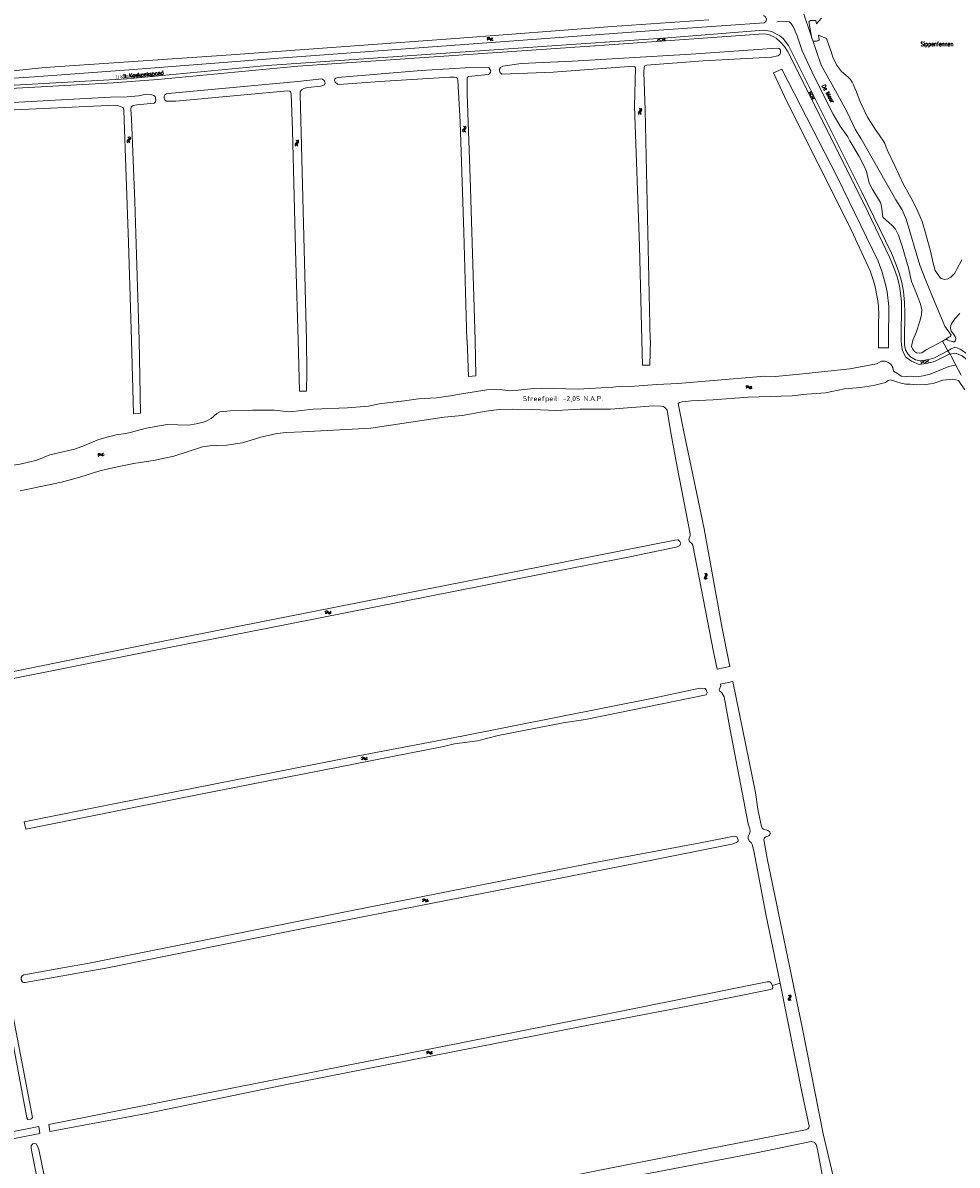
# Model space of a CAD drawing. Header units: metres. Extents: x 189705 to 199106, y 581686 to 588448.
# Tile 35 of 256: x 192396 to 192861, y 582590 to 583158. Entities that reach past the tile are written whole.
import ezdxf
from ezdxf.enums import TextEntityAlignment as Align

# ---------------------------------------------------------------- set-up
doc = ezdxf.new("R2010")
doc.units = ezdxf.units.M
doc.layers.add('B-WA-OG-GBKN-G', color=7, linetype='Continuous', lineweight=18)
doc.layers.add('X-XX-AL-T25', color=7, linetype='Continuous', lineweight=25)
doc.styles.add('NLCS-ISO-M2000-T25', font='NLCS-ISO.ttf', dxfattribs={"height": 5})
doc.styles.add('Style-STANDARD', font='STANDARD.shx')
doc.styles.add('Style-WORKING', font='WORKING.shx')

msp = doc.modelspace()

# ---------------------------------------------------------------- linework, layer by layer
at = {"layer": 'B-WA-OG-GBKN-G'}
for p, q in [((192626.844, 583149.844), (192627.118, 583150.146)), ((192626.905, 583149.351), (192627.181, 583149.651)), ((192627.118, 583150.146), (192627.41, 583150.293)), ((192627.181, 583149.651), (192627.475, 583149.796)), ((192627.41, 583150.293), (192627.742, 583150.224)), ((192627.475, 583149.796), (192627.795, 583149.73)), ((192627.742, 583150.224), (192628.083, 583150.001)), ((192627.795, 583149.73), (192628.145, 583149.508)), ((192628.083, 583150.001), (192628.425, 583149.779)), ((192628.145, 583149.508), (192628.486, 583149.284)), ((192628.425, 583149.779), (192628.747, 583149.709)), ((192628.486, 583149.284), (192628.807, 583149.214)), ((192628.747, 583149.709), (192629.049, 583149.856)), ((192628.807, 583149.214), (192629.11, 583149.363)), ((192629.049, 583149.856), (192629.325, 583150.158)), ((192629.11, 583149.363), (192629.385, 583149.665)), ((192711.325, 583149.659), (192713.455, 583148.63)), ((192713.352, 583150.024), (192711.397, 583148.694)), ((192713.352, 583150.024), (192715.482, 583148.993)), ((192715.41, 583149.958), (192713.455, 583148.63)), ((192788.829, 583121.881), (192786.836, 583123.154)), ((192787.695, 583123.6), (192787.588, 583121.237)), ((192789.579, 583119.963), (192787.588, 583121.237)), ((192788.829, 583121.881), (192788.72, 583119.517)), ((192702.631, 583115.055), (192702.92, 583114.768)), ((192702.92, 583114.768), (192703.054, 583114.468)), ((192703.054, 583114.468), (192702.977, 583114.152)), ((192703.126, 583115.097), (192703.417, 583114.813)), ((192703.417, 583114.813), (192703.553, 583114.515)), ((192703.553, 583114.515), (192703.472, 583114.186)), ((192702.505, 583113.478), (192702.423, 583113.159)), ((192702.423, 583113.159), (192702.561, 583112.851)), ((192702.742, 583113.81), (192702.505, 583113.478)), ((192702.561, 583112.851), (192702.853, 583112.565)), ((192702.977, 583114.152), (192702.742, 583113.81)), ((192703.002, 583113.52), (192702.92, 583113.201)), ((192702.92, 583113.201), (192703.056, 583112.894)), ((192703.237, 583113.854), (192703.002, 583113.52)), ((192703.056, 583112.894), (192703.348, 583112.607)), ((192703.472, 583114.186), (192703.237, 583113.854)), ((192615.165, 583104.578), (192615.084, 583104.259)), ((192615.084, 583104.259), (192615.224, 583103.952)), ((192615.4, 583104.911), (192615.165, 583104.578)), ((192615.224, 583103.952), (192615.516, 583103.667)), ((192615.284, 583106.156), (192615.575, 583105.871)), ((192615.634, 583105.254), (192615.4, 583104.911)), ((192615.575, 583105.871), (192615.71, 583105.571)), ((192615.661, 583104.623), (192615.581, 583104.304)), ((192615.581, 583104.304), (192615.718, 583103.997)), ((192615.71, 583105.571), (192615.634, 583105.254)), ((192615.895, 583104.958), (192615.661, 583104.623)), ((192615.718, 583103.997), (192616.011, 583103.711)), ((192615.779, 583106.2), (192616.072, 583105.917)), ((192616.129, 583105.291), (192615.895, 583104.958)), ((192616.072, 583105.917), (192616.209, 583105.62)), ((192616.209, 583105.62), (192616.129, 583105.291)), ((192448.315, 583099.384), (192448.229, 583099.066)), ((192448.229, 583099.066), (192448.363, 583098.757)), ((192448.556, 583099.713), (192448.315, 583099.384)), ((192448.363, 583098.757), (192448.651, 583098.467)), ((192448.461, 583100.959), (192448.747, 583100.669)), ((192448.795, 583100.052), (192448.556, 583099.713)), ((192448.812, 583099.42), (192448.726, 583099.102)), ((192448.726, 583099.102), (192448.859, 583098.793)), ((192448.747, 583100.669), (192448.877, 583100.367)), ((192448.877, 583100.367), (192448.795, 583100.052)), ((192449.052, 583099.751), (192448.812, 583099.42)), ((192448.859, 583098.793), (192449.147, 583098.502)), ((192448.957, 583100.995), (192449.244, 583100.707)), ((192449.291, 583100.08), (192449.052, 583099.751)), ((192449.244, 583100.707), (192449.376, 583100.407)), ((192449.376, 583100.407), (192449.291, 583100.08)), ((192531.856, 583097.759), (192531.768, 583097.442)), ((192531.768, 583097.442), (192531.9, 583097.132)), ((192532.1, 583098.087), (192531.856, 583097.759)), ((192532.013, 583099.334), (192532.297, 583099.041)), ((192532.341, 583098.424), (192532.1, 583098.087)), ((192532.354, 583097.792), (192532.266, 583097.475)), ((192532.266, 583097.475), (192532.396, 583097.164)), ((192532.297, 583099.041), (192532.425, 583098.739)), ((192532.425, 583098.739), (192532.341, 583098.424)), ((192532.595, 583098.121), (192532.354, 583097.792)), ((192532.509, 583099.366), (192532.795, 583099.076)), ((192532.837, 583098.448), (192532.595, 583098.121)), ((192532.795, 583099.076), (192532.925, 583098.775)), ((192532.925, 583098.775), (192532.837, 583098.448)), ((192531.9, 583097.132), (192532.186, 583096.84)), ((192532.396, 583097.164), (192532.681, 583096.872)), ((192821.472, 583008.881), (192821.478, 583000)), ((192856.381, 583001.393), (192854.069, 583000)), ((192856.381, 583001.393), (192854.069, 583000)), ((192857.122, 583001.84), (192856.381, 583001.393)), ((192857.122, 583001.84), (192856.381, 583001.393)), ((192857.122, 583001.84), (192857.62, 583002.424)), ((192451.007, 582963.315), (192449.929, 583000)), ((192453.814, 583000), (192454.42, 582963.618)), ((192533.583, 582974.617), (192532.893, 583000)), ((192616.844, 583000), (192617.598, 582981.898)), ((192620.886, 583000), (192621.162, 582982.202)), ((192704.112, 582987.474), (192703.695, 583000)), ((192708.039, 583000), (192707.743, 582987.546)), ((192821.478, 583000), (192821.481, 582996.145)), ((192821.481, 582996.145), (192826.448, 582996.241)), ((192826.448, 582996.241), (192826.454, 583000)), ((192832.778, 583000), (192832.779, 582999.783)), ((192854.069, 583000), (192853.299, 582999.536)), ((192854.069, 583000), (192853.299, 582999.536)), ((192853.299, 582999.536), (192855.99, 582994.736)), ((192844.241, 582989.896), (192842.424, 582988.383)), ((192844.241, 582989.896), (192846.461, 582989.075)), ((192846.296, 582990.029), (192844.479, 582988.518)), ((192855.99, 582994.736), (192856.995, 582992.943)), ((192856.995, 582992.943), (192857.502, 582992.038)), ((192857.502, 582992.038), (192859.896, 582987.529)), ((192704.112, 582987.474), (192707.743, 582987.546)), ((192707.805, 582989.044), (192707.743, 582987.546)), ((192828.915, 582984.535), (192830.816, 582983.339)), ((192842.259, 582989.336), (192844.479, 582988.518)), ((192859.896, 582987.529), (192862.613, 582982.621)), ((192617.598, 582981.898), (192621.162, 582982.202)), ((192825.573, 582979.397), (192824.878, 582978.888)), ((192825.573, 582979.397), (192826.268, 582979.906)), ((192827.342, 582980.199), (192826.268, 582979.906)), ((192830.043, 582979.433), (192827.342, 582980.199)), ((192832.745, 582978.667), (192830.043, 582979.433)), ((192830.816, 582983.339), (192832.717, 582982.143)), ((192832.717, 582982.143), (192835.403, 582981.928)), ((192835.009, 582978.026), (192832.745, 582978.667)), ((192835.403, 582981.928), (192837.577, 582982.038)), ((192533.583, 582974.617), (192536.995, 582974.692)), ((192613.077, 582973.08), (192624.771, 582974.884)), ((192697.956, 582976.919), (192711.134, 582977.91)), ((192755.582, 582976.763), (192755.851, 582977.069)), ((192755.651, 582976.271), (192755.922, 582976.576)), ((192755.851, 582977.069), (192756.141, 582977.221)), ((192755.922, 582976.576), (192756.214, 582976.725)), ((192756.141, 582977.221), (192756.474, 582977.157)), ((192756.214, 582976.725), (192756.534, 582976.665)), ((192756.474, 582977.157), (192756.818, 582976.94)), ((192756.534, 582976.665), (192756.888, 582976.448)), ((192756.818, 582976.94), (192757.164, 582976.723)), ((192756.888, 582976.448), (192757.233, 582976.229)), ((192757.164, 582976.723), (192757.487, 582976.659)), ((192757.233, 582976.229), (192757.555, 582976.165)), ((192757.487, 582976.659), (192757.787, 582976.811)), ((192757.555, 582976.165), (192757.855, 582976.319)), ((192757.787, 582976.811), (192758.057, 582977.117)), ((192757.855, 582976.319), (192758.126, 582976.625)), ((192795.087, 582973.789), (192804.497, 582975.785)), ((192837.186, 582978.039), (192835.009, 582978.026)), ((192451.007, 582963.315), (192454.42, 582963.618)), ((192454.42, 582963.618), (192454.313, 582964.304)), ((192540.255, 582965.677), (192528.646, 582964.404)), ((192717.973, 582954.875), (192716.382, 582965.115)), ((192724.596, 582954.404), (192722.259, 582966.056)), ((192449.372, 582954.14), (192457.515, 582956.312)), ((192433.358, 582942.786), (192433.522, 582943.159)), ((192433.522, 582943.159), (192433.752, 582943.392)), ((192433.573, 582942.338), (192433.739, 582942.71)), ((192433.739, 582942.71), (192433.972, 582942.941)), ((192433.752, 582943.392), (192434.088, 582943.432)), ((192433.972, 582942.941), (192434.295, 582942.981)), ((192434.088, 582943.432), (192434.482, 582943.329)), ((192434.295, 582942.981), (192434.698, 582942.882)), ((192434.482, 582943.329), (192434.877, 582943.227)), ((192434.698, 582942.882), (192435.093, 582942.777)), ((192434.877, 582943.227), (192435.205, 582943.264)), ((192435.093, 582942.777), (192435.42, 582942.814)), ((192435.205, 582943.264), (192435.444, 582943.5)), ((192435.42, 582942.814), (192435.659, 582943.052)), ((192435.444, 582943.5), (192435.609, 582943.874)), ((192435.659, 582943.052), (192435.824, 582943.426)), ((192735.115, 582883.976), (192735.446, 582883.738)), ((192735.236, 582882.399), (192735.205, 582882.071)), ((192735.205, 582882.071), (192735.389, 582881.789)), ((192735.419, 582882.763), (192735.236, 582882.399)), ((192735.389, 582881.789), (192735.722, 582881.551)), ((192735.597, 582883.138), (192735.419, 582882.763)), ((192735.446, 582883.738), (192735.625, 582883.463)), ((192735.597, 582884.095), (192735.93, 582883.859)), ((192735.625, 582883.463), (192735.597, 582883.138)), ((192735.72, 582882.518), (192735.689, 582882.19)), ((192735.689, 582882.19), (192735.872, 582881.907)), ((192735.9, 582882.884), (192735.72, 582882.518)), ((192735.872, 582881.907), (192736.204, 582881.67)), ((192736.081, 582883.249), (192735.9, 582882.884)), ((192735.93, 582883.859), (192736.11, 582883.586)), ((192736.11, 582883.586), (192736.081, 582883.249)), ((192546.873, 582864.854), (192546.638, 582864.52)), ((192547.154, 582865.041), (192546.873, 582864.854)), ((192547.277, 582864.557), (192546.996, 582864.373)), ((192547.482, 582865.012), (192547.154, 582865.041)), ((192547.605, 582864.529), (192547.277, 582864.557)), ((192547.848, 582864.832), (192547.482, 582865.012)), ((192548.224, 582864.656), (192547.848, 582864.832)), ((192548.549, 582864.631), (192548.224, 582864.656)), ((192548.823, 582864.812), (192548.549, 582864.631)), ((192549.059, 582865.144), (192548.823, 582864.812)), ((192549.181, 582864.662), (192548.948, 582864.329)), ((192546.996, 582864.373), (192546.76, 582864.039)), ((192547.973, 582864.351), (192547.605, 582864.529)), ((192548.338, 582864.173), (192547.973, 582864.351)), ((192548.676, 582864.146), (192548.338, 582864.173)), ((192548.948, 582864.329), (192548.676, 582864.146)), ((192741.261, 582836.516), (192747.53, 582837.842)), ((192742.856, 582829.048), (192749.043, 582830.322)), ((192564.879, 582792.27), (192564.64, 582791.938)), ((192564.995, 582791.787), (192564.756, 582791.455)), ((192565.162, 582792.453), (192564.879, 582792.27)), ((192565.279, 582791.968), (192564.995, 582791.787)), ((192565.49, 582792.42), (192565.162, 582792.453)), ((192565.607, 582791.935), (192565.279, 582791.968)), ((192565.854, 582792.235), (192565.49, 582792.42)), ((192565.972, 582791.753), (192565.607, 582791.935)), ((192566.227, 582792.055), (192565.854, 582792.235)), ((192566.336, 582791.57), (192565.972, 582791.753)), ((192566.552, 582792.026), (192566.227, 582792.055)), ((192566.673, 582791.54), (192566.336, 582791.57)), ((192566.828, 582792.203), (192566.552, 582792.026)), ((192566.947, 582791.719), (192566.673, 582791.54)), ((192567.068, 582792.533), (192566.828, 582792.203)), ((192567.184, 582792.05), (192566.947, 582791.719)), ((192397.416, 582757.016), (192396.697, 582760.666)), ((192595.183, 582721.8), (192594.946, 582721.467)), ((192595.303, 582721.318), (192595.066, 582720.985)), ((192595.465, 582721.985), (192595.183, 582721.8)), ((192595.585, 582721.501), (192595.303, 582721.318)), ((192595.792, 582721.955), (192595.465, 582721.985)), ((192595.913, 582721.471), (192595.585, 582721.501)), ((192596.158, 582721.774), (192595.792, 582721.955)), ((192596.28, 582721.292), (192595.913, 582721.471)), ((192596.533, 582721.596), (192596.158, 582721.774)), ((192596.645, 582721.112), (192596.28, 582721.292)), ((192596.858, 582721.569), (192596.533, 582721.596)), ((192596.983, 582721.084), (192596.645, 582721.112)), ((192597.132, 582721.749), (192596.858, 582721.569)), ((192597.255, 582721.266), (192596.983, 582721.084)), ((192597.37, 582722.08), (192597.132, 582721.749)), ((192597.49, 582721.599), (192597.255, 582721.266)), ((192416.707, 582688.17), (192428.146, 582690.185)), ((192416.707, 582688.17), (192396.45, 582684.511)), ((192397.119, 582680.685), (192417.657, 582684.47)), ((192427.771, 582686.202), (192417.657, 582684.47)), ((192768.663, 582679.32), (192772.506, 582680.354)), ((192776.781, 582674.456), (192777.116, 582674.224)), ((192776.928, 582672.881), (192776.902, 582672.553)), ((192776.902, 582672.553), (192777.091, 582672.274)), ((192777.105, 582673.249), (192776.928, 582672.881)), ((192777.091, 582672.274), (192777.428, 582672.041)), ((192777.277, 582673.626), (192777.105, 582673.249)), ((192777.116, 582674.224), (192777.299, 582673.951)), ((192777.262, 582674.583), (192777.598, 582674.353)), ((192777.299, 582673.951), (192777.277, 582673.626)), ((192777.41, 582673.008), (192777.384, 582672.68)), ((192777.384, 582672.68), (192777.571, 582672.4)), ((192777.584, 582673.377), (192777.41, 582673.008)), ((192777.571, 582672.4), (192777.908, 582672.168)), ((192777.759, 582673.745), (192777.584, 582673.377)), ((192777.598, 582674.353), (192777.783, 582674.083)), ((192777.783, 582674.083), (192777.759, 582673.745)), ((192596.723, 582645.913), (192596.956, 582646.246)), ((192596.845, 582645.431), (192597.081, 582645.763)), ((192596.956, 582646.246), (192597.228, 582646.429)), ((192597.081, 582645.763), (192597.355, 582645.944)), ((192597.228, 582646.429), (192597.566, 582646.402)), ((192597.355, 582645.944), (192597.68, 582645.919)), ((192597.566, 582646.402), (192597.931, 582646.224)), ((192597.68, 582645.919), (192598.056, 582645.743)), ((192597.931, 582646.224), (192598.299, 582646.046)), ((192598.056, 582645.743), (192598.422, 582645.563)), ((192598.299, 582646.046), (192598.627, 582646.018)), ((192598.422, 582645.563), (192598.75, 582645.534)), ((192598.627, 582646.018), (192598.908, 582646.202)), ((192598.75, 582645.534), (192599.031, 582645.721)), ((192598.908, 582646.202), (192599.144, 582646.536)), ((192599.031, 582645.721), (192599.266, 582646.055)), ((192404.475, 582605.767), (192403.867, 582609.156)), ((192408.882, 582610.149), (192409.461, 582606.752))]:
    msp.add_line(p, q, dxfattribs=at)
at = {"layer": 'B-WA-OG-GBKN-G', "flags": 128}
for points in [[(192848.781, 583020.375), (192844.917, 583029.586), (192842.043, 583037.193), (192835.169, 583060.056), (192833.135, 583064.811), (192830.092, 583069.69), (192812.805, 583100.061), (192809.972, 583104.58), (192805.691, 583113.57), (192798.199, 583127.269), (192792.848, 583136.687), (192784.412, 583161.528), (192781.974, 583170.464), (192769.305, 583204.01), (192761.854, 583228.042), (192756.546, 583242.341), (192750.98, 583256.468), (192741.942, 583274.371), (192731.848, 583298.385)], [(192764.31, 583161.249), (192765.322, 583160.633), (192765.758, 583159.532), (192765.443, 583158.391), (192764.504, 583157.669)], [(192793.124, 583159.915), (192790.531, 583157.2), (192790.245, 583158.901), (192788.749, 583158.889), (192787.699, 583158.763), (192787.179, 583158.569), (192786.831, 583158.348), (192788.303, 583149.884)], [(192737.046, 583159.194), (192689.05, 583155.784), (192610.986, 583149.862), (192499.636, 583141.773), (192407.048, 583135.473), (192389.508, 583133.611), (192304.02, 583129.544), (192231.278, 583125.874), (192127.818, 583120.198), (192101.045, 583119.35)], [(192737.046, 583159.194), (192689.05, 583155.784), (192610.986, 583149.862), (192499.636, 583141.773), (192407.048, 583135.473), (192389.508, 583133.611), (192304.02, 583129.544), (192231.278, 583125.874), (192127.818, 583120.198), (192101.045, 583119.35)], [(192104.768, 583114.923), (192124.635, 583116.073), (192298.706, 583124.752), (192357.202, 583127.942), (192401.732, 583130.884), (192453.192, 583134.635), (192523.209, 583140.048), (192709.957, 583153.847), (192764.504, 583157.669)], [(192104.768, 583114.923), (192124.635, 583116.073), (192298.706, 583124.752), (192357.202, 583127.942), (192401.732, 583130.884), (192453.192, 583134.635), (192523.209, 583140.048), (192709.957, 583153.847), (192764.504, 583157.669)], [(192770.862, 583158.112), (192775.737, 583158.382), (192776.957, 583158.183), (192777.822, 583157.5), (192779.048, 583155.904)], [(192770.862, 583158.112), (192775.737, 583158.382), (192776.957, 583158.183), (192777.822, 583157.5), (192779.048, 583155.904)], [(192779.048, 583155.904), (192781.021, 583151.238), (192783.538, 583143.755), (192789.735, 583130.341), (192798.871, 583112.316), (192802.424, 583106.309), (192806.253, 583101.04), (192807.15, 583099.113), (192811.801, 583091.281), (192814.872, 583085.451), (192815.462, 583083.751), (192816.083, 583080.808), (192817.009, 583077.662), (192818.263, 583075.152), (192822.378, 583068.309), (192822.969, 583066.584), (192823.65, 583061.05), (192825.205, 583059.532), (192828.109, 583057.18), (192829.844, 583055.128), (192831.455, 583052.188), (192833.177, 583046.759), (192836.267, 583036.003), (192837.816, 583029.202), (192840.38, 583023.09), (192842.33, 583017.839), (192842.925, 583015.048), (192842.731, 583012.483), (192842.007, 583009.356), (192840.149, 583003.84), (192838.561, 583000)], [(192779.048, 583155.904), (192781.021, 583151.238), (192783.538, 583143.755), (192789.735, 583130.341), (192798.871, 583112.316), (192802.424, 583106.309), (192806.253, 583101.04), (192807.15, 583099.113), (192811.801, 583091.281), (192814.872, 583085.451), (192815.462, 583083.751), (192816.083, 583080.808), (192817.009, 583077.662), (192818.263, 583075.152), (192822.378, 583068.309), (192822.969, 583066.584), (192823.65, 583061.05), (192825.205, 583059.532), (192828.109, 583057.18), (192829.844, 583055.128), (192831.455, 583052.188), (192833.177, 583046.759), (192836.267, 583036.003), (192837.816, 583029.202), (192840.38, 583023.09), (192842.33, 583017.839), (192842.925, 583015.048), (192842.731, 583012.483), (192842.007, 583009.356), (192840.149, 583003.84), (192838.561, 583000)], [(192000, 583108.288), (192054.477, 583109.592), (192155.747, 583114.393), (192341.212, 583123.809), (192447.881, 583129.815), (192517.475, 583136.395), (192716.662, 583150.299), (192764.308, 583153.961), (192767.483, 583153.563), (192768.634, 583153.214), (192772.319, 583151.23), (192774.011, 583149.849), (192776.685, 583146.418), (192813.071, 583073.468), (192827.845, 583043.283), (192830.625, 583036.606), (192831.953, 583032.729), (192833.032, 583028.552), (192833.862, 583024.204), (192834.42, 583018.657), (192834.544, 583013.729), (192834.304, 583000)], [(192000, 583108.288), (192054.477, 583109.592), (192155.747, 583114.393), (192341.212, 583123.809), (192447.881, 583129.815), (192517.475, 583136.395), (192716.662, 583150.299), (192764.308, 583153.961), (192767.483, 583153.563), (192768.634, 583153.214), (192772.319, 583151.23), (192774.011, 583149.849), (192776.685, 583146.418), (192813.071, 583073.468), (192827.845, 583043.283), (192830.625, 583036.606), (192831.953, 583032.729), (192833.032, 583028.552), (192833.862, 583024.204), (192834.42, 583018.657), (192834.544, 583013.729), (192834.304, 582999.985)], [(192000, 583106.836), (192057.148, 583108.275), (192120.3, 583111.14), (192239.644, 583116.931), (192335.689, 583122.079), (192440.808, 583127.934), (192463.056, 583129.526), (192532.75, 583136.131), (192689.915, 583146.852), (192764.335, 583152.285), (192766.685, 583151.861), (192769.336, 583150.762), (192770.561, 583149.988), (192772.563, 583148.238), (192774.614, 583145.963), (192776.216, 583143.588), (192814.701, 583066.889), (192826.822, 583041.256), (192829.301, 583035.579), (192830.691, 583031.451), (192831.833, 583026.95), (192832.562, 583022.023), (192832.789, 583019.071), (192832.778, 583000)], [(192000, 583106.836), (192057.148, 583108.275), (192120.3, 583111.14), (192239.644, 583116.931), (192335.689, 583122.079), (192440.808, 583127.934), (192463.056, 583129.526), (192532.75, 583136.131), (192689.915, 583146.852), (192764.335, 583152.285), (192766.685, 583151.861), (192769.336, 583150.762), (192770.561, 583149.988), (192772.563, 583148.238), (192774.614, 583145.963), (192776.216, 583143.588), (192814.701, 583066.889), (192826.822, 583041.256), (192829.301, 583035.579), (192830.691, 583031.451), (192831.833, 583026.95), (192832.562, 583022.023), (192832.789, 583019.071), (192832.778, 583000)], [(192715.361, 583149.975), (192713.455, 583148.63), (192711.372, 583149.679)], [(192715.435, 583148.977), (192713.351, 583150.026), (192711.446, 583148.681)], [(192788.745, 583148.559), (192789.416, 583148.506), (192790.558, 583148.644), (192791.235, 583148.805), (192791.965, 583149.168), (192791.577, 583151.493), (192795.656, 583149.883)], [(192795.656, 583149.883), (192797.031, 583145.556), (192797.713, 583144.009), (192798.77, 583140.593), (192800.518, 583136.812), (192803.018, 583133.45), (192805.207, 583131.593), (192806.294, 583130.673), (192807.486, 583129.432), (192808.34, 583128.118), (192809.025, 583126.833), (192809.715, 583125.172), (192810.304, 583123.752), (192810.955, 583121.866), (192812.478, 583118.007), (192815.889, 583110.736), (192820.028, 583104.349), (192823.66, 583099.432), (192824.639, 583097.668), (192825.714, 583094.538), (192829.49, 583086.537), (192833.892, 583077.29), (192837.432, 583070.855), (192840.485, 583065.127), (192843.07, 583058.986), (192844.961, 583052.584), (192847.208, 583044.24), (192848.569, 583038.309), (192849.55, 583034.555), (192851.908, 583031.321), (192852.616, 583030.556), (192854.441, 583030.17), (192855.947, 583030.407), (192857.335, 583031.28), (192859.369, 583033.26), (192860.403, 583035.251), (192862.881, 583039.904)], [(192707.91, 583000), (192705.361, 583114.215), (192704.78, 583133.183), (192704.949, 583135.52), (192705.276, 583136.308), (192706.113, 583136.718), (192734.216, 583138.817), (192768.186, 583140.631), (192771.333, 583141.251), (192772.296, 583141.89), (192772.699, 583142.805), (192772.771, 583143.948), (192772.566, 583144.481), (192771.98, 583144.936), (192770.937, 583145.034), (192728.21, 583142.047), (192669.208, 583138.654), (192643.691, 583137.451), (192634.656, 583136.152), (192633.516, 583135.411), (192632.908, 583134.724), (192632.912, 583133.885), (192633.348, 583132.871), (192634.188, 583132.239), (192659.655, 583133.162), (192699.538, 583136.086), (192700.275, 583135.861), (192700.658, 583135.278), (192700.173, 583116.128), (192702.65, 583046.834), (192703.695, 583000)], [(192707.91, 583000), (192705.361, 583114.215), (192704.78, 583133.183), (192704.949, 583135.52), (192705.276, 583136.308), (192706.113, 583136.718), (192734.216, 583138.817), (192768.186, 583140.631), (192771.333, 583141.251), (192772.296, 583141.89), (192772.699, 583142.805), (192772.771, 583143.948), (192772.566, 583144.481), (192771.98, 583144.936), (192770.937, 583145.034), (192728.21, 583142.047), (192669.208, 583138.654), (192643.691, 583137.451), (192634.656, 583136.152), (192633.516, 583135.411), (192632.908, 583134.724), (192632.912, 583133.885), (192633.348, 583132.871), (192634.188, 583132.239), (192659.655, 583133.162), (192699.538, 583136.086), (192700.275, 583135.861), (192700.658, 583135.278), (192700.173, 583116.128), (192702.65, 583046.834), (192703.695, 583000)], [(192616.721, 583000), (192615.319, 583053.682), (192613.405, 583108.528), (192612.26, 583128.966), (192612.103, 583130.007), (192611.594, 583130.437), (192610.679, 583130.637), (192608.368, 583130.63), (192573.255, 583128.558), (192553.301, 583127.07), (192552.463, 583127.118), (192551.29, 583128.205), (192550.932, 583128.992), (192551.133, 583129.678), (192551.664, 583130.187), (192552.374, 583130.444), (192593.957, 583133.96), (192615.867, 583135.276), (192627.675, 583135.418), (192628.236, 583134.709), (192628.595, 583133.897), (192628.446, 583133.083), (192627.966, 583132.346), (192627.307, 583132.038), (192617.61, 583131.041), (192616.826, 583130.328), (192616.934, 583122.151), (192618.44, 583080.584), (192620.886, 583000)], [(192616.721, 583000), (192615.319, 583053.682), (192613.405, 583108.528), (192612.26, 583128.966), (192612.103, 583130.007), (192611.594, 583130.437), (192610.679, 583130.637), (192608.368, 583130.63), (192573.255, 583128.558), (192553.301, 583127.07), (192552.463, 583127.118), (192551.29, 583128.205), (192550.932, 583128.992), (192551.133, 583129.678), (192551.664, 583130.187), (192552.374, 583130.444), (192593.957, 583133.96), (192615.867, 583135.276), (192627.675, 583135.418), (192628.236, 583134.709), (192628.595, 583133.897), (192628.446, 583133.083), (192627.966, 583132.346), (192627.307, 583132.038), (192617.61, 583131.041), (192616.826, 583130.328), (192616.934, 583122.151), (192618.44, 583080.584), (192620.886, 583000)], [(192826.454, 583000), (192826.541, 583016.765), (192825.697, 583023.921), (192825.107, 583026.968), (192823.269, 583033.717), (192821.248, 583039.201), (192801.116, 583080.864), (192773.298, 583134.68), (192769.25, 583132.875), (192775.861, 583118.521), (192806.909, 583056.877), (192817.243, 583034.389), (192818.669, 583030.408), (192819.533, 583027.288), (192820.963, 583020.488), (192821.416, 583016.986), (192821.576, 583012.209), (192821.472, 583008.881)], [(192826.454, 583000), (192826.541, 583016.765), (192825.697, 583023.921), (192825.107, 583026.968), (192823.269, 583033.717), (192821.248, 583039.201), (192801.116, 583080.864), (192773.298, 583134.68), (192769.25, 583132.875), (192775.861, 583118.521), (192806.909, 583056.877), (192817.243, 583034.389), (192818.669, 583030.408), (192819.533, 583027.288), (192820.963, 583020.488), (192821.416, 583016.986), (192821.576, 583012.209), (192821.472, 583008.881)], [(192532.893, 583000), (192531.676, 583038.751), (192529.975, 583104.289), (192529.398, 583122.317), (192529.115, 583123.408), (192528.656, 583123.737), (192527.767, 583123.861), (192506.037, 583121.961), (192472.122, 583118.724), (192467.297, 583118.734), (192466.508, 583119.341), (192466.301, 583120.153), (192466.322, 583121.245), (192466.598, 583121.957), (192467.461, 583122.391), (192470.074, 583122.756), (192532.675, 583128.524), (192544.682, 583129.86), (192545.7, 583129.229), (192546.135, 583128.417), (192546.265, 583127.655), (192545.963, 583126.918), (192545.177, 583126.459), (192544.137, 583126.251), (192537.715, 583125.545), (192535.609, 583125.081), (192534.571, 583124.417), (192533.889, 583123.399), (192533.817, 583122.18), (192537.031, 583000)], [(192532.893, 583000), (192531.676, 583038.751), (192529.975, 583104.289), (192529.398, 583122.317), (192529.115, 583123.408), (192528.656, 583123.737), (192527.767, 583123.861), (192506.037, 583121.961), (192472.122, 583118.724), (192467.297, 583118.734), (192466.508, 583119.341), (192466.301, 583120.153), (192466.322, 583121.245), (192466.598, 583121.957), (192467.461, 583122.391), (192470.074, 583122.756), (192532.675, 583128.524), (192544.682, 583129.86), (192545.7, 583129.229), (192546.135, 583128.417), (192546.265, 583127.655), (192545.963, 583126.918), (192545.177, 583126.459), (192544.137, 583126.251), (192537.715, 583125.545), (192535.609, 583125.081), (192534.571, 583124.417), (192533.889, 583123.399), (192533.817, 583122.18), (192537.031, 583000)], [(192453.814, 583000), (192451.643, 583068.858), (192449.987, 583109.966), (192449.638, 583114.74), (192449.861, 583115.958), (192450.875, 583116.623), (192452.601, 583116.932), (192461.231, 583117.799), (192462.016, 583118.488), (192462.115, 583119.275), (192461.727, 583121.001), (192461.065, 583121.583), (192459.691, 583121.985), (192457.304, 583122.18), (192453.422, 583121.379), (192447.862, 583120.955), (192439.584, 583120.8), (192384.82, 583117.673)], [(192453.814, 583000), (192451.643, 583068.858), (192449.987, 583109.966), (192449.638, 583114.74), (192449.861, 583115.958), (192450.875, 583116.623), (192452.601, 583116.932), (192461.231, 583117.799), (192462.016, 583118.488), (192462.115, 583119.275), (192461.727, 583121.001), (192461.065, 583121.583), (192459.691, 583121.985), (192457.304, 583122.18), (192453.422, 583121.379), (192447.862, 583120.955), (192439.584, 583120.8), (192384.82, 583117.673)], [(192788.687, 583119.554), (192788.831, 583121.882), (192786.844, 583123.104)], [(192789.575, 583120.015), (192787.588, 583121.237), (192787.732, 583123.565)], [(192384.707, 583114.092), (192441.834, 583116.796), (192443.257, 583116.622), (192445.648, 583115.64), (192446.03, 583115.286), (192446.187, 583114.093), (192448.497, 583048.43), (192449.929, 583000)], [(192384.707, 583114.092), (192441.834, 583116.796), (192443.257, 583116.622), (192445.648, 583115.64), (192446.03, 583115.286), (192446.187, 583114.093), (192448.497, 583048.43), (192449.929, 583000)], [(192848.781, 583020.375), (192854.441, 583006.964), (192857.62, 583002.424)], [(192859.675, 583000), (192859.806, 583000.751), (192859.488, 583001.786), (192858.963, 583002.742), (192858.147, 583003.653), (192857.577, 583004.487), (192857.213, 583006), (192857.34, 583007.281), (192857.65, 583008.142), (192859.419, 583010.602), (192861.9, 583013.276)], [(192821.472, 583008.881), (192821.478, 583000)], [(192856.381, 583001.393), (192854.069, 583000)], [(192857.122, 583001.84), (192856.381, 583001.393)], [(192857.122, 583001.84), (192857.62, 583002.424)], [(192451.007, 582963.315), (192449.929, 583000)], [(192453.814, 583000), (192454.42, 582963.618)], [(192533.583, 582974.617), (192532.893, 583000)], [(192536.995, 582974.692), (192537.15, 582984.227), (192537.031, 583000)], [(192536.995, 582974.692), (192537.15, 582984.227), (192537.031, 583000)], [(192616.844, 583000), (192617.598, 582981.898)], [(192620.886, 583000), (192621.162, 582982.202)], [(192704.112, 582987.474), (192703.695, 583000)], [(192708.039, 583000), (192707.743, 582987.546)], [(192821.478, 583000), (192821.481, 582996.145)], [(192821.481, 582996.145), (192826.448, 582996.241)], [(192826.448, 582996.241), (192826.454, 583000)], [(192832.778, 583000), (192832.779, 582999.783)], [(192856.995, 582992.943), (192856.31, 582992.775), (192849.341, 582989.368), (192845.285, 582988.418), (192841.632, 582987.916), (192837.766, 582989.516), (192835.001, 582991.508), (192833.344, 582994.745), (192832.886, 582997.514), (192832.779, 582999.783)], [(192856.995, 582992.943), (192856.31, 582992.775), (192849.341, 582989.368), (192845.285, 582988.418), (192841.632, 582987.916), (192837.766, 582989.516), (192835.001, 582991.508), (192833.344, 582994.745), (192832.886, 582997.514), (192832.779, 582999.783)], [(192834.304, 583000), (192834.304, 582999.985)], [(192855.99, 582994.736), (192849.277, 582991.218), (192846.997, 582990.483), (192844.443, 582989.974), (192842.142, 582989.713), (192839.819, 582990.178), (192837.302, 582991.619), (192836.061, 582993.178), (192834.921, 582995.16), (192834.435, 582997.638), (192834.304, 582999.985)], [(192855.99, 582994.736), (192849.277, 582991.218), (192846.997, 582990.483), (192844.443, 582989.974), (192842.142, 582989.713), (192839.819, 582990.178), (192837.302, 582991.619), (192836.061, 582993.178), (192834.921, 582995.16), (192834.435, 582997.638), (192834.304, 582999.985)], [(192853.299, 582999.536), (192845.21, 582995.177), (192843.024, 582993.666), (192841.751, 582993.485), (192840.407, 582993.635), (192839.25, 582994.341), (192838.36, 582995.728), (192837.897, 582996.905), (192838.561, 583000)], [(192853.299, 582999.536), (192845.21, 582995.177), (192843.024, 582993.666), (192841.751, 582993.485), (192840.407, 582993.635), (192839.25, 582994.341), (192838.36, 582995.728), (192837.897, 582996.905), (192838.561, 583000)], [(192854.069, 583000), (192853.299, 582999.536)], [(192854.952, 583000.532), (192855.389, 583000.293), (192855.888, 583000)], [(192855.888, 583000), (192855.971, 582999.951), (192856.813, 582999.706), (192857.531, 582999.461), (192858.605, 582999.126), (192859.252, 582999.134), (192859.62, 582999.684), (192859.675, 583000)], [(192891.83, 582954.74), (192890.47, 582957.699), (192888.537, 582960.787), (192887, 582963.073), (192884.517, 582966.214), (192881.113, 582970.087), (192875.697, 582976.423), (192872.793, 582980.242), (192871.386, 582983.351), (192869.285, 582987.742), (192868.143, 582989.299), (192865.215, 582993.394), (192863.547, 582994.579), (192861.977, 582995.564), (192860.556, 582996.224), (192859.432, 582996.431), (192858.705, 582996.136), (192857.601, 582995.617), (192855.999, 582994.742)], [(192828.915, 582984.535), (192828.541, 582986.396), (192827.578, 582987.988), (192826.148, 582989.029), (192824.735, 582989.562), (192822.981, 582989.541), (192820.418, 582988.264), (192807.214, 582985.8), (192783.843, 582983.181), (192770.202, 582981.919), (192764.868, 582982.011), (192721.586, 582978.416), (192711.134, 582977.91)], [(192828.915, 582984.535), (192828.541, 582986.396), (192827.578, 582987.988), (192826.148, 582989.029), (192824.735, 582989.562), (192822.981, 582989.541), (192820.418, 582988.264), (192807.214, 582985.8), (192783.843, 582983.181), (192770.202, 582981.919), (192764.868, 582982.011), (192721.586, 582978.416), (192711.134, 582977.91)], [(192846.246, 582990.041), (192844.479, 582988.518), (192842.304, 582989.36)], [(192846.416, 582989.055), (192844.241, 582989.898), (192842.474, 582988.375)], [(192896.664, 582925.449), (192895.586, 582929.064), (192894.885, 582932.922), (192893.763, 582942.625), (192891.826, 582949.588), (192889.952, 582954.502), (192887.48, 582959.569), (192883.859, 582964.693), (192878.738, 582970.152), (192875.16, 582974.175), (192872.703, 582977.442), (192870.176, 582981.584), (192868.148, 582985.723), (192866.664, 582988.633), (192864.85, 582990.645), (192862.958, 582992.183), (192860.255, 582993.365), (192860.001, 582993.402), (192859.282, 582993.506), (192857.002, 582992.945)], [(192704.112, 582987.474), (192707.743, 582987.546)], [(192707.805, 582989.044), (192707.743, 582987.546)], [(192828.915, 582984.535), (192830.816, 582983.339)], [(192837.577, 582982.038), (192840.55, 582981.775), (192843.625, 582982.212), (192847.177, 582983.021), (192856.363, 582986.857), (192858.565, 582987.448), (192859.896, 582987.529)], [(192837.577, 582982.038), (192840.55, 582981.775), (192843.625, 582982.212), (192847.177, 582983.021), (192856.363, 582986.857), (192858.565, 582987.448), (192859.896, 582987.529)], [(192617.598, 582981.898), (192621.162, 582982.202)], [(192804.497, 582975.785), (192812.462, 582976.487), (192818.931, 582977.365), (192824.878, 582978.888)], [(192804.497, 582975.785), (192812.462, 582976.487), (192818.931, 582977.365), (192824.878, 582978.888)], [(192825.573, 582979.397), (192824.878, 582978.888)], [(192825.573, 582979.397), (192826.268, 582979.906)], [(192827.342, 582980.199), (192826.268, 582979.906)], [(192830.043, 582979.433), (192827.342, 582980.199)], [(192832.745, 582978.667), (192830.043, 582979.433)], [(192830.816, 582983.339), (192832.717, 582982.143)], [(192832.717, 582982.143), (192835.403, 582981.928)], [(192835.009, 582978.026), (192832.745, 582978.667)], [(192835.403, 582981.928), (192837.577, 582982.038)], [(192837.186, 582978.039), (192840.148, 582977.73), (192844.88, 582977.938), (192848.633, 582978.514), (192853.448, 582980.146), (192858.412, 582980.622), (192861.133, 582979.91), (192864.404, 582975.211)], [(192837.186, 582978.039), (192840.148, 582977.73), (192844.88, 582977.938), (192848.633, 582978.514), (192853.448, 582980.146), (192858.412, 582980.622), (192861.133, 582979.91), (192864.404, 582975.211)], [(192533.583, 582974.617), (192536.995, 582974.692)], [(192613.077, 582973.08), (192608.667, 582972.241), (192601.636, 582971.245), (192592.761, 582970.789), (192585.706, 582969.794), (192573.205, 582968.359), (192567.899, 582967.103), (192557.34, 582966.296), (192540.255, 582965.677)], [(192613.077, 582973.08), (192608.667, 582972.241), (192601.636, 582971.245), (192592.761, 582970.789), (192585.706, 582969.794), (192573.205, 582968.359), (192567.899, 582967.103), (192557.34, 582966.296), (192540.255, 582965.677)], [(192613.077, 582973.08), (192624.771, 582974.884)], [(192624.771, 582974.884), (192626.735, 582975.358), (192630.65, 582975.443), (192634.229, 582975.279), (192638.11, 582974.856), (192642.331, 582975.088), (192650.045, 582975.997), (192653.706, 582976.11), (192672.018, 582975.666), (192689.26, 582976.562), (192693.969, 582977.064), (192697.956, 582976.919)], [(192624.771, 582974.884), (192626.735, 582975.358), (192630.65, 582975.443), (192634.229, 582975.279), (192638.11, 582974.856), (192642.331, 582975.088), (192650.045, 582975.997), (192653.706, 582976.11), (192672.018, 582975.666), (192689.26, 582976.562), (192693.969, 582977.064), (192697.956, 582976.919)], [(192697.956, 582976.919), (192711.134, 582977.91)], [(192722.259, 582966.056), (192721.896, 582968.501), (192722.463, 582969), (192723.867, 582969.382), (192728.422, 582969.761), (192739.179, 582970.312), (192756.608, 582971.686), (192778.52, 582972.272), (192785.725, 582973.139), (192795.087, 582973.789)], [(192722.259, 582966.056), (192721.896, 582968.501), (192722.463, 582969), (192723.867, 582969.382), (192728.422, 582969.761), (192739.179, 582970.312), (192756.608, 582971.686), (192778.52, 582972.272), (192785.725, 582973.139), (192795.087, 582973.789)], [(192795.087, 582973.789), (192804.497, 582975.785)], [(192837.186, 582978.039), (192835.009, 582978.026)], [(192661.313, 582965.028), (192673.113, 582965.637), (192688.181, 582965.732), (192709.324, 582967.348), (192713.233, 582967.178), (192714.499, 582966.953), (192715.377, 582966.302), (192716.382, 582965.115)], [(192661.313, 582965.028), (192673.113, 582965.637), (192688.181, 582965.732), (192709.324, 582967.348), (192713.233, 582967.178), (192714.499, 582966.953), (192715.377, 582966.302), (192716.382, 582965.115)], [(192394.719, 582925.107), (192415.224, 582929.477), (192424.336, 582931.86), (192434.198, 582935.018), (192442.797, 582937.079), (192451.083, 582938.714), (192461.784, 582940.383), (192471.041, 582942.282), (192485.376, 582946.962), (192491.233, 582947.725), (192492.119, 582947.556), (192497.306, 582947.747), (192505.129, 582949.033), (192514.375, 582951.795), (192522.206, 582953.514), (192527.092, 582954.015), (192534.876, 582954.489), (192569.003, 582956.185), (192605.509, 582961.65), (192614.469, 582962.613), (192626.322, 582964.771), (192632.865, 582965.521), (192639.525, 582965.711), (192649.431, 582965.564), (192661.313, 582965.028)], [(192394.719, 582925.107), (192415.224, 582929.477), (192424.336, 582931.86), (192434.198, 582935.018), (192442.797, 582937.079), (192451.083, 582938.714), (192461.784, 582940.383), (192471.041, 582942.282), (192485.376, 582946.962), (192491.233, 582947.725), (192492.119, 582947.556), (192497.306, 582947.747), (192505.129, 582949.033), (192514.375, 582951.795), (192522.206, 582953.514), (192527.092, 582954.015), (192534.876, 582954.489), (192569.003, 582956.185), (192605.509, 582961.65), (192614.469, 582962.613), (192626.322, 582964.771), (192632.865, 582965.521), (192639.525, 582965.711), (192649.431, 582965.564), (192661.313, 582965.028)], [(192451.007, 582963.315), (192454.42, 582963.618)], [(192454.42, 582963.618), (192454.313, 582964.304)], [(192457.515, 582956.312), (192467.709, 582958.091), (192478.299, 582957.781), (192482.197, 582958.399), (192485.719, 582959.304), (192487.792, 582960.107), (192489.588, 582961.092), (192492.502, 582963.557), (192493.863, 582964.397), (192499.054, 582964.815), (192510.112, 582965.183), (192521.013, 582965.171), (192528.646, 582964.404)], [(192457.515, 582956.312), (192467.709, 582958.091), (192478.299, 582957.781), (192482.197, 582958.399), (192485.719, 582959.304), (192487.792, 582960.107), (192489.588, 582961.092), (192492.502, 582963.557), (192493.863, 582964.397), (192499.054, 582964.815), (192510.112, 582965.183), (192521.013, 582965.171), (192528.646, 582964.404)], [(192540.255, 582965.677), (192528.646, 582964.404)], [(192717.973, 582954.875), (192716.382, 582965.115)], [(192724.596, 582954.404), (192722.259, 582966.056)], [(192449.372, 582954.14), (192457.515, 582956.312)], [(192373.914, 582944.711), (192382.201, 582938.637), (192383.208, 582938.111), (192387.44, 582937.48), (192391.155, 582937.796), (192394.594, 582938.321), (192402.863, 582940.388), (192409.465, 582943.068), (192421.684, 582945.855), (192426.618, 582947.598), (192433.299, 582950.38), (192436.034, 582951.322), (192442.438, 582952.863), (192447.254, 582953.619), (192449.372, 582954.14)], [(192373.914, 582944.711), (192382.201, 582938.637), (192383.208, 582938.111), (192387.44, 582937.48), (192391.155, 582937.796), (192394.594, 582938.321), (192402.863, 582940.388), (192409.465, 582943.068), (192421.684, 582945.855), (192426.618, 582947.598), (192433.299, 582950.38), (192436.034, 582951.322), (192442.438, 582952.863), (192447.254, 582953.619), (192449.372, 582954.14)], [(192717.973, 582954.875), (192721.293, 582937.007), (192727.799, 582903.738), (192727.733, 582902.85), (192727.165, 582900.904), (192727.28, 582900.241), (192727.853, 582899.596)], [(192717.973, 582954.875), (192721.293, 582937.007), (192727.799, 582903.738), (192727.733, 582902.85), (192727.165, 582900.904), (192727.28, 582900.241), (192727.853, 582899.596)], [(192747.53, 582837.842), (192743.534, 582857.707), (192734.678, 582906.261), (192724.596, 582954.404)], [(192747.53, 582837.842), (192743.534, 582857.707), (192734.678, 582906.261), (192724.596, 582954.404)], [(192723.218, 582898.939), (192722.409, 582897.759), (192720.899, 582897.049), (192697.797, 582892.367), (192653.664, 582883.756), (192515.294, 582856.299), (192460.303, 582845.64), (192383.504, 582830.278), (192368.363, 582827.441), (192367.563, 582828.192), (192367.044, 582829.039), (192367.079, 582829.571), (192367.574, 582830.3), (192368.369, 582830.692), (192462.383, 582849.797), (192720.122, 582900.644), (192721.7, 582900.744), (192722.454, 582900.325), (192723.218, 582898.939)], [(192723.218, 582898.939), (192722.409, 582897.759), (192720.899, 582897.049), (192697.797, 582892.367), (192653.664, 582883.756), (192515.294, 582856.299), (192460.303, 582845.64), (192383.504, 582830.278), (192368.363, 582827.441), (192367.563, 582828.192), (192367.044, 582829.039), (192367.079, 582829.571), (192367.574, 582830.3), (192368.369, 582830.692), (192462.383, 582849.797), (192720.122, 582900.644), (192721.7, 582900.744), (192722.454, 582900.325), (192723.218, 582898.939)], [(192741.261, 582836.516), (192739.35, 582845.127), (192729.149, 582898.15), (192728.655, 582898.921), (192727.853, 582899.596)], [(192741.261, 582836.516), (192739.35, 582845.127), (192729.149, 582898.15), (192728.655, 582898.921), (192727.853, 582899.596)], [(192741.261, 582836.516), (192747.53, 582837.842)], [(192736.252, 582824.931), (192735.791, 582826.184), (192735.295, 582826.878), (192732.654, 582826.975), (192710.187, 582822.258), (192614.192, 582803.162), (192559.178, 582792.707), (192442.817, 582769.925), (192396.697, 582760.666)], [(192736.252, 582824.931), (192735.791, 582826.184), (192735.295, 582826.878), (192732.654, 582826.975), (192710.187, 582822.258), (192614.192, 582803.162), (192559.178, 582792.707), (192442.817, 582769.925), (192396.697, 582760.666)], [(192397.416, 582757.016), (192483.493, 582774.175), (192605.133, 582798.009), (192610.544, 582799.44), (192618.309, 582800.296), (192622.003, 582800.893), (192632.391, 582803.559), (192664.668, 582809.834), (192675.75, 582811.523), (192735.672, 582823.722), (192736.089, 582824.35), (192736.252, 582824.931)], [(192397.416, 582757.016), (192483.493, 582774.175), (192605.133, 582798.009), (192610.544, 582799.44), (192618.309, 582800.296), (192622.003, 582800.893), (192632.391, 582803.559), (192664.668, 582809.834), (192675.75, 582811.523), (192735.672, 582823.722), (192736.089, 582824.35), (192736.252, 582824.931)], [(192772.506, 582680.354), (192765.372, 582714.77), (192759.392, 582746.2), (192758.609, 582749.389), (192758.068, 582750.39), (192757.264, 582750.912), (192756.578, 582752.321), (192756.595, 582753.286), (192757.355, 582754.671), (192757.603, 582755.759), (192757.474, 582757.107), (192756.705, 582759.61), (192747.715, 582806.312), (192744.701, 582822.777), (192743.59, 582824.677), (192742.941, 582825.298), (192742.361, 582825.613), (192742.218, 582826.123), (192743.016, 582828.168), (192742.856, 582829.048)], [(192772.506, 582680.354), (192765.372, 582714.77), (192759.392, 582746.2), (192758.609, 582749.389), (192758.068, 582750.39), (192757.264, 582750.912), (192756.578, 582752.321), (192756.595, 582753.286), (192757.355, 582754.671), (192757.603, 582755.759), (192757.474, 582757.107), (192756.705, 582759.61), (192747.715, 582806.312), (192744.701, 582822.777), (192743.59, 582824.677), (192742.941, 582825.298), (192742.361, 582825.613), (192742.218, 582826.123), (192743.016, 582828.168), (192742.856, 582829.048)], [(192742.856, 582829.048), (192749.043, 582830.322)], [(192803.473, 582564.765), (192793.974, 582605.582), (192783.608, 582657.796), (192766.135, 582742.399), (192764.395, 582751.881), (192764.789, 582752.585), (192765.485, 582753.157), (192766.864, 582753.591), (192767.407, 582754.115), (192767.596, 582754.747), (192767.332, 582755.615), (192766.354, 582756.344), (192764.205, 582756.94), (192763.656, 582757.534), (192763.123, 582759.017), (192761.456, 582766.871), (192760.281, 582775.174), (192749.043, 582830.322)], [(192803.473, 582564.765), (192793.974, 582605.582), (192783.608, 582657.796), (192766.135, 582742.399), (192764.395, 582751.881), (192764.789, 582752.585), (192765.485, 582753.157), (192766.864, 582753.591), (192767.407, 582754.115), (192767.596, 582754.747), (192767.332, 582755.615), (192766.354, 582756.344), (192764.205, 582756.94), (192763.656, 582757.534), (192763.123, 582759.017), (192761.456, 582766.871), (192760.281, 582775.174), (192749.043, 582830.322)], [(192397.416, 582757.016), (192396.697, 582760.666)], [(192751.611, 582751.619), (192751.601, 582751.035), (192750.875, 582750.26), (192748.499, 582749.539), (192701.228, 582740.119), (192536.169, 582707.712), (192436.447, 582687.64), (192427.771, 582686.202)], [(192751.611, 582751.619), (192751.601, 582751.035), (192750.875, 582750.26), (192748.499, 582749.539), (192701.228, 582740.119), (192536.169, 582707.712), (192436.447, 582687.64), (192427.771, 582686.202)], [(192428.146, 582690.185), (192562.224, 582717.119), (192678.767, 582740.076), (192732.859, 582750.115), (192749.711, 582753.405), (192750.924, 582753.079), (192751.611, 582751.619)], [(192428.146, 582690.185), (192562.224, 582717.119), (192678.767, 582740.076), (192732.859, 582750.115), (192749.711, 582753.405), (192750.924, 582753.079), (192751.611, 582751.619)], [(192416.707, 582688.17), (192428.146, 582690.185)], [(192396.45, 582684.511), (192395.525, 582683.891), (192395.088, 582682.867), (192395.279, 582681.769), (192396.038, 582680.954), (192397.119, 582680.685)], [(192416.707, 582688.17), (192396.45, 582684.511)], [(192397.119, 582680.685), (192417.657, 582684.47)], [(192427.771, 582686.202), (192417.657, 582684.47)], [(192131.641, 582628.374), (192224.314, 582646.902), (192295.57, 582660.658), (192383.617, 582678.544), (192384.862, 582678.523), (192385.365, 582678.26), (192385.886, 582677.565), (192386.418, 582675.981), (192397.874, 582613.433), (192398.47, 582612.635), (192399.895, 582612.763), (192400.513, 582613.235), (192400.751, 582613.739), (192391.861, 582660.362), (192388.918, 582676.573), (192388.923, 582678.3), (192389.188, 582678.88), (192389.573, 582679.128)], [(192131.641, 582628.374), (192224.314, 582646.902), (192295.57, 582660.658), (192383.617, 582678.544), (192384.862, 582678.523), (192385.365, 582678.26), (192385.886, 582677.565), (192386.418, 582675.981), (192397.874, 582613.433), (192398.47, 582612.635), (192399.895, 582612.763), (192400.513, 582613.235), (192400.751, 582613.739), (192391.861, 582660.362), (192388.918, 582676.573), (192388.923, 582678.3), (192389.188, 582678.88), (192389.573, 582679.128)], [(192768.663, 582679.32), (192767.996, 582680.424), (192767.347, 582681.045), (192766.13, 582681.168), (192687.597, 582665.403), (192470.547, 582622.515), (192408.882, 582610.149)], [(192768.663, 582679.32), (192767.996, 582680.424), (192767.347, 582681.045), (192766.13, 582681.168), (192687.597, 582665.403), (192470.547, 582622.515), (192408.882, 582610.149)], [(192409.461, 582606.752), (192457.418, 582615.628), (192525.632, 582629.742), (192672.871, 582658.722), (192726.66, 582668.945), (192767.814, 582677.251), (192768.506, 582677.62), (192768.821, 582678.149), (192768.663, 582679.32)], [(192409.461, 582606.752), (192457.418, 582615.628), (192525.632, 582629.742), (192672.871, 582658.722), (192726.66, 582668.945), (192767.814, 582677.251), (192768.506, 582677.62), (192768.821, 582678.149), (192768.663, 582679.32)], [(192633.139, 582574.481), (192633.307, 582575.869), (192634.406, 582577.679), (192635.812, 582578.137), (192687.827, 582588.543), (192785.142, 582607.539), (192786.369, 582607.975), (192786.86, 582608.525), (192787.002, 582609.336), (192783.262, 582626.423), (192772.506, 582680.354)], [(192633.139, 582574.481), (192633.307, 582575.869), (192634.406, 582577.679), (192635.812, 582578.137), (192687.827, 582588.543), (192785.142, 582607.539), (192786.369, 582607.975), (192786.86, 582608.525), (192787.002, 582609.336), (192783.262, 582626.423), (192772.506, 582680.354)], [(192768.663, 582679.32), (192772.506, 582680.354)], [(192403.867, 582609.156), (192371.925, 582602.83), (192242.234, 582577.713), (192187.463, 582566.644), (192142.298, 582557.788)], [(192403.867, 582609.156), (192371.925, 582602.83), (192242.234, 582577.713), (192187.463, 582566.644), (192142.298, 582557.788)], [(192404.475, 582605.767), (192403.867, 582609.156)], [(192408.882, 582610.149), (192409.461, 582606.752)], [(192143.011, 582554.044), (192174.65, 582560.362), (192261.993, 582577.218), (192354.5, 582595.891), (192404.475, 582605.767)], [(192143.011, 582554.044), (192174.65, 582560.362), (192261.993, 582577.218), (192354.5, 582595.891), (192404.475, 582605.767)], [(192409.976, 582548.613), (192400.176, 582598.326), (192400.174, 582599.673), (192400.977, 582600.574), (192401.692, 582600.79), (192402.526, 582600.521), (192403.295, 582599.467), (192403.926, 582597.779), (192407.831, 582578.428)], [(192409.976, 582548.613), (192400.176, 582598.326), (192400.174, 582599.673), (192400.977, 582600.574), (192401.692, 582600.79), (192402.526, 582600.521), (192403.295, 582599.467), (192403.926, 582597.779), (192407.831, 582578.428)], [(192688.913, 582582.426), (192760.728, 582596.147), (192787.986, 582601.697), (192789.631, 582601.312), (192790.452, 582600.308), (192791.094, 582597.781), (192794.878, 582577.39)], [(192688.913, 582582.426), (192760.728, 582596.147), (192787.986, 582601.697), (192789.631, 582601.312), (192790.452, 582600.308), (192791.094, 582597.781), (192794.878, 582577.39)]]:
    msp.add_lwpolyline(points, dxfattribs=at)
at = {"layer": 'B-WA-OG-GBKN-G', "extrusion": (0, 0, -1)}
for centre, start, end in [((-192627.527, 583149.636), 24.06031, 147.91534), ((-192627.59, 583148.739), 24.06031, 147.91534), ((-192701.993, 583114.393), 116.18052, 240.03555), ((-192702.893, 583114.423), 116.18052, 240.03555), ((-192614.649, 583105.492), 115.95139, 239.80641), ((-192615.549, 583105.525), 115.95139, 239.80641), ((-192447.815, 583100.306), 116.92672, 240.78175), ((-192448.715, 583100.324), 116.92672, 240.78175), ((-192531.363, 583098.685), 117.32768, 241.18271), ((-192532.263, 583098.697), 117.32768, 241.18271), ((-192756.268, 582976.566), 23.1375, 146.99253), ((-192756.345, 582975.67), 23.1375, 146.99253), ((-192434.071, 582942.806), 5.48348, 129.33851), ((-192434.417, 582941.975), 5.48348, 129.33851), ((-192734.588, 582883.224), 107.23458, 231.0896), ((-192735.472, 582883.393), 107.23458, 231.0896), ((-192548.303, 582865.665), 196.82996, 320.68499), ((-192548.478, 582864.783), 196.82996, 320.68499), ((-192566.318, 582793.063), 197.52675, 321.38178), ((-192566.483, 582792.179), 197.52675, 321.38178), ((-192596.616, 582722.605), 197.06582, 320.92085), ((-192596.787, 582721.722), 197.06582, 320.92085), ((-192776.267, 582673.695), 106.30186, 230.15689), ((-192777.148, 582673.879), 106.30186, 230.15689), ((-192597.426, 582645.792), 16.82996, 140.68499), ((-192597.601, 582644.91), 16.82996, 140.68499)]:
    msp.add_arc(centre, 0.85, start, end, dxfattribs=at)
at = {"layer": 'B-WA-OG-GBKN-G'}
for centre, radius, start, end in [((192628.967, 583150.539), 0.85, 212.08465, 335.93968), ((192629.03, 583149.642), 0.85, 212.08465, 335.93968), ((192702.842, 583112.921), 0.85, 119.96445, 243.81947), ((192703.742, 583112.95), 0.85, 119.96445, 243.81947), ((192615.504, 583104.023), 0.85, 120.19358, 244.0486), ((192616.404, 583104.056), 0.85, 120.19358, 244.0486), ((192448.645, 583098.822), 0.85, 119.21824, 243.07327), ((192449.545, 583098.84), 0.85, 119.21824, 243.07327), ((192532.182, 583097.196), 0.85, 118.81728, 242.67231), ((192533.082, 583097.207), 0.85, 118.81728, 242.67231), ((192757.694, 582977.492), 0.85, 213.00747, 336.86249), ((192757.771, 582976.596), 0.85, 213.00747, 336.86249), ((192435.149, 582944.121), 0.85, 230.66148, 354.51651), ((192435.495, 582943.29), 0.85, 230.66148, 354.51651), ((192735.656, 582881.901), 0.85, 128.91039, 252.76542), ((192736.54, 582882.07), 0.85, 128.91039, 252.76542), ((192546.987, 582864.588), 0.85, 39.31501, 163.17003), ((192547.163, 582863.706), 0.85, 39.31501, 163.17003), ((192564.99, 582792.002), 0.85, 38.61821, 162.47324), ((192565.155, 582791.118), 0.85, 38.61821, 162.47324), ((192595.296, 582721.534), 0.85, 39.07914, 162.93417), ((192595.468, 582720.65), 0.85, 39.07914, 162.93417), ((192397.033, 582682.641), 1.958, 107.31539, 272.52111), ((192777.356, 582672.39), 0.85, 129.84311, 253.69813), ((192778.237, 582672.574), 0.85, 129.84311, 253.69813), ((192598.741, 582646.869), 0.85, 219.31501, 343.17003), ((192598.917, 582645.987), 0.85, 219.31501, 343.17003)]:
    msp.add_arc(centre, radius, start, end, dxfattribs=at)

# ---------------------------------------------------------------- texts
at = {"layer": 'B-WA-OG-GBKN-G', "style": 'Style-STANDARD'}
msp.add_text('Sippenfennen', height=2, dxfattribs=at).set_placement((192842.419, 583146.159))
at = {"layer": 'B-WA-OG-GBKN-G'}
for s, height, rotation, style, p in [('It Koekoekspaed', 1.8, 5.17982, 'Style-WORKING', (192442.446, 583129.819)), ('De Mear', 1.8, 298.74185, 'Style-WORKING', (192793.139, 583126.408)), ('De Mear', 2, 298.74304, 'Style-STANDARD', (192793.139, 583126.408))]:
    msp.add_text(s, height=height, rotation=rotation, dxfattribs=dict(at, style=style)).set_placement(p)
at = {"layer": 'B-WA-OG-GBKN-G', "style": 'Style-STANDARD'}
msp.add_text('It Koekoekspaed', height=2, rotation=5.16331, dxfattribs=at).set_placement((192456, 583132.048), align=Align.MIDDLE_CENTER)
at = {"layer": 'X-XX-AL-T25', "insert": (192644.569, 582972.196), "char_height": 2.5, "attachment_point": 1, "style": 'NLCS-ISO-M2000-T25'}
msp.add_mtext_dynamic_manual_height_columns('Streefpeil: -2,05 N.A.P.', width=86.73283, gutter_width=25, heights=[0], dxfattribs=at)

doc.saveas('drawing.dxf')
